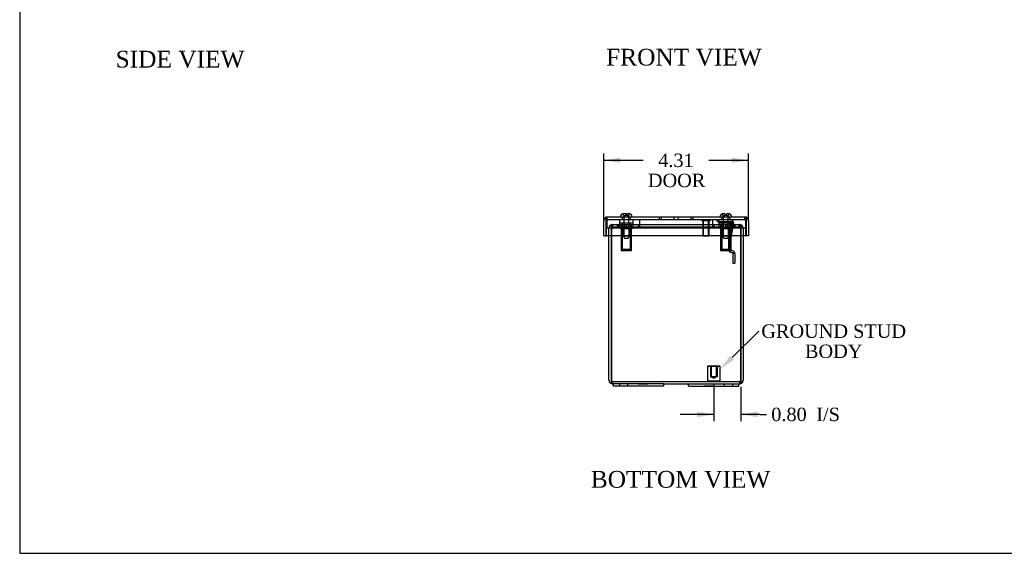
# Model space of a CAD drawing. Header units: inches. Extents: x 0.2 to 65.9, y -0.4 to 43.8.
# Tile 1 of 7: x 0.2 to 29.5, y 0.1 to 16. Entities that reach past the tile are written whole.
import ezdxf
from ezdxf import colors
from ezdxf.entities.mleader import LeaderData, LeaderLine
from ezdxf.enums import TextEntityAlignment as Align
from ezdxf.lldxf.tags import DXFTag
from ezdxf.math import Vec2, Vec3

# ---------------------------------------------------------------- set-up
doc = ezdxf.new("R2010")
doc.units = ezdxf.units.IN
doc.header["$MEASUREMENT"] = 0
for name, color, linetype in [('COM50821', 7, 'Continuous'), ('COM51062', 7, 'Continuous'), ('COM56049-2', 7, 'Continuous'), ('COM70646-2', 7, 'Continuous'), ('Default', 7, 'Continuous'), ('GSK11184', 7, 'Continuous'), ('RNG86389', 7, 'Continuous'), ('RVN01001', 7, 'Continuous'), ('SCS190055', 7, 'Continuous'), ('STD26154', 7, 'Continuous'), ('STD26202', 7, 'Continuous')]:
    doc.layers.add(name, color=color, linetype=linetype)
doc.styles.add('SEACAD_Times_New_Roman', font='times.ttf')
tags = doc.linetypes.add('HIDDEN2', pattern=[0.1875, 0.125, -0.0625]).pattern_tags.tags
tags[6:7] = [DXFTag(74, 4), DXFTag(75, 0), DXFTag(340, '0'), DXFTag(46, 0.0), DXFTag(50, 0.0), DXFTag(44, 0.0), DXFTag(45, 0.0)]
tags[4:5] = [DXFTag(74, 4), DXFTag(75, 0), DXFTag(340, '0'), DXFTag(46, 0.0), DXFTag(50, 0.0), DXFTag(44, 0.0), DXFTag(45, 0.0)]
doc.dimstyles.new('HAMMOND_(STH_-_66x44)', dxfattribs={"dimtxt": 0.4, "dimasz": 0.5, "dimexe": 0.2, "dimexo": 0.2, "dimgap": 0.1, "dimtad": 0, "dimtih": 1, "dimtoh": 1, "dimzin": 0, "dimdsep": 46, "dimtxsty": 'SEACAD_Times_New_Roman', "dimblk1": '_SE_FILLED', "dimblk2": '_SE_FILLED', "dimsah": 1, "dimcen": 0.2, "dimadec": 0, "dimazin": 0, "dimtfac": 0.8, "dimtofl": 0, "dimtmove": 0, "dimatfit": 3, "dimfxl": 1, "dimtolj": 1, "dimtzin": 0, "dimarcsym": 0})

# ---------------------------------------------------------------- blocks, each defined once
blk = doc.blocks.new('SE4')
at = {"layer": 'COM50821', "color": 7, "linetype": 'Continuous'}
for p, q in [((18.097, 5.155), (17.847, 5.155)), ((17.847, 5.155), (17.847, 5.083)), ((18.097, 5.083), (17.847, 5.083)), ((19.097, 5.155), (18.097, 5.155)), ((19.097, 5.083), (18.097, 5.083)), ((19.347, 5.155), (19.097, 5.155)), ((19.347, 5.083), (19.097, 5.083)), ((19.347, 5.155), (19.347, 5.083)), ((20.097, 5.155), (20.347, 5.155)), ((20.097, 5.083), (20.097, 5.155)), ((20.097, 5.083), (20.347, 5.083)), ((20.347, 5.155), (21.347, 5.155)), ((20.347, 5.083), (21.347, 5.083)), ((21.347, 5.155), (21.597, 5.155)), ((21.347, 5.083), (21.597, 5.083)), ((21.597, 5.083), (21.597, 5.155))]:
    blk.add_line(p, q, dxfattribs=at)
at = {"layer": 'COM50821', "color": 7, "linetype": 'HIDDEN2'}
for p, q in [((18.034, 5.155), (18.034, 5.083)), ((18.284, 5.083), (18.284, 5.155)), ((18.597, 5.145), (18.597, 5.155)), ((18.676, 5.145), (18.597, 5.145)), ((18.597, 5.093), (18.597, 5.083)), ((18.597, 5.093), (18.686, 5.093)), ((18.644, 5.145), (18.644, 5.155)), ((18.644, 5.093), (18.644, 5.083)), ((18.676, 5.145), (18.676, 5.155)), ((18.708, 5.145), (18.676, 5.145)), ((18.676, 5.093), (18.676, 5.083)), ((18.686, 5.145), (18.686, 5.155)), ((18.686, 5.093), (18.686, 5.083)), ((18.686, 5.093), (18.765, 5.093)), ((18.708, 5.145), (18.708, 5.155)), ((18.788, 5.145), (18.708, 5.145)), ((18.708, 5.093), (18.708, 5.083)), ((18.715, 5.145), (18.715, 5.155)), ((18.715, 5.093), (18.715, 5.083)), ((18.759, 5.145), (18.759, 5.155)), ((18.759, 5.093), (18.759, 5.083)), ((18.765, 5.145), (18.765, 5.155)), ((18.765, 5.093), (18.765, 5.083)), ((18.765, 5.093), (18.798, 5.093)), ((18.788, 5.145), (18.788, 5.155)), ((18.877, 5.145), (18.788, 5.145)), ((18.788, 5.093), (18.788, 5.083)), ((18.798, 5.145), (18.798, 5.155)), ((18.798, 5.093), (18.798, 5.083)), ((18.798, 5.093), (18.877, 5.093)), ((18.83, 5.145), (18.83, 5.155)), ((18.83, 5.093), (18.83, 5.083)), ((18.877, 5.145), (18.877, 5.155)), ((18.877, 5.093), (18.877, 5.083)), ((20.566, 5.145), (20.566, 5.155)), ((20.645, 5.145), (20.566, 5.145)), ((20.566, 5.093), (20.566, 5.083)), ((20.566, 5.093), (20.655, 5.093)), ((20.613, 5.145), (20.613, 5.155)), ((20.613, 5.093), (20.613, 5.083)), ((20.645, 5.145), (20.645, 5.155)), ((20.678, 5.145), (20.645, 5.145)), ((20.645, 5.093), (20.645, 5.083)), ((20.655, 5.145), (20.655, 5.155)), ((20.655, 5.093), (20.655, 5.083)), ((20.655, 5.093), (20.735, 5.093)), ((20.678, 5.145), (20.678, 5.155)), ((20.758, 5.145), (20.678, 5.145)), ((20.678, 5.093), (20.678, 5.083)), ((20.684, 5.145), (20.684, 5.155)), ((20.684, 5.093), (20.684, 5.083)), ((20.728, 5.145), (20.728, 5.155)), ((20.728, 5.093), (20.728, 5.083)), ((20.735, 5.145), (20.735, 5.155)), ((20.735, 5.093), (20.735, 5.083)), ((20.735, 5.093), (20.768, 5.093)), ((20.758, 5.145), (20.758, 5.155)), ((20.847, 5.145), (20.758, 5.145)), ((20.758, 5.093), (20.758, 5.083)), ((20.768, 5.145), (20.768, 5.155)), ((20.768, 5.093), (20.768, 5.083)), ((20.768, 5.093), (20.847, 5.093)), ((20.799, 5.145), (20.799, 5.155)), ((20.799, 5.093), (20.799, 5.083)), ((20.847, 5.145), (20.847, 5.155)), ((20.847, 5.093), (20.847, 5.083)), ((21.159, 5.155), (21.159, 5.083)), ((21.409, 5.083), (21.409, 5.155))]:
    blk.add_line(p, q, dxfattribs=at)
at = {"layer": 'COM51062', "color": 7, "linetype": 'HIDDEN2'}
for p, q in [((20.947, 9.998), (20.947, 10.055)), ((20.947, 9.998), (21.344, 9.998)), ((21.293, 9.51), (21.373, 9.964)), ((21.429, 9.954), (21.349, 9.5)), ((21.373, 9.964), (21.429, 9.954)), ((21.291, 9.156), (21.291, 9.495)), ((21.348, 9.495), (21.348, 9.156)), ((21.377, 9.127), (21.387, 9.127)), ((21.387, 9.07), (21.377, 9.07)), ((21.413, 9.054), (21.464, 9.079)), ((21.416, 9.041), (21.416, 8.752)), ((21.473, 9.041), (21.473, 8.752)), ((21.416, 8.752), (21.473, 8.752))]:
    blk.add_line(p, q, dxfattribs=at)
for centre, radius, start, end in [((21.344, 9.969), 0.086, 350, 90), ((21.344, 9.969), 0.029, 350, 90), ((21.377, 9.495), 0.086, 170, 180), ((21.377, 9.495), 0.029, 170, 180), ((21.377, 9.156), 0.086, 180, 270), ((21.377, 9.156), 0.029, 180, 270), ((21.387, 9.041), 0.086, 26.5385, 90), ((21.387, 9.041), 0.029, 26.5385, 90), ((21.387, 9.041), 0.029, 0, 26.5385), ((21.387, 9.041), 0.086, 0, 26.5385)]:
    blk.add_arc(centre, radius, start, end, dxfattribs=at)
at = {"layer": 'COM56049-2', "color": 7, "linetype": 'HIDDEN2'}
for p, q in [((17.722, 9.564), (17.722, 9.797)), ((17.794, 9.833), (17.753, 9.873)), ((17.794, 9.873), (17.794, 9.797)), ((17.794, 9.564), (17.794, 9.797)), ((17.794, 9.797), (17.794, 9.564)), ((17.839, 9.905), (17.83, 9.905)), ((17.83, 9.833), (17.83, 9.905)), ((17.839, 9.833), (17.83, 9.833)), ((17.839, 9.833), (17.839, 9.905)), ((17.839, 9.905), (21.604, 9.905)), ((17.839, 9.833), (21.604, 9.833)), ((17.972, 9.905), (17.972, 9.833)), ((17.995, 9.905), (17.995, 9.833)), ((18.114, 9.905), (18.114, 9.833)), ((18.198, 9.905), (18.198, 9.833)), ((18.246, 9.905), (18.246, 9.833)), ((18.367, 9.833), (18.367, 9.905)), ((18.591, 9.905), (18.591, 9.833)), ((20.853, 9.905), (20.853, 9.833)), ((21.076, 9.905), (21.076, 9.833)), ((21.197, 9.905), (21.197, 9.833)), ((21.245, 9.905), (21.245, 9.833)), ((21.329, 9.833), (21.329, 9.905)), ((21.448, 9.905), (21.448, 9.833)), ((21.472, 9.905), (21.472, 9.833)), ((21.614, 9.905), (21.604, 9.905)), ((21.604, 9.833), (21.604, 9.905)), ((21.614, 9.833), (21.604, 9.833)), ((21.614, 9.833), (21.614, 9.905)), ((21.65, 9.833), (21.69, 9.873)), ((21.65, 9.797), (21.65, 9.873)), ((21.65, 9.564), (21.65, 9.797)), ((21.65, 9.797), (21.65, 9.564)), ((21.722, 9.797), (21.722, 9.564)), ((17.83, 5.227), (17.83, 5.155)), ((17.83, 5.227), (21.614, 5.227)), ((21.614, 5.227), (21.614, 5.155))]:
    blk.add_line(p, q, dxfattribs=at)
at = {"layer": 'COM56049-2', "color": 7, "linetype": 'Continuous'}
for p, q in [((17.722, 5.263), (17.722, 9.564)), ((17.794, 5.263), (17.794, 9.564)), ((17.794, 9.564), (17.794, 5.263)), ((21.65, 5.263), (21.65, 9.564)), ((21.65, 9.564), (21.65, 5.263)), ((21.722, 9.564), (21.722, 5.263)), ((17.794, 5.263), (17.794, 5.161)), ((17.794, 5.161), (17.794, 5.263)), ((17.83, 5.155), (17.847, 5.155)), ((19.347, 5.155), (20.097, 5.155)), ((21.597, 5.155), (21.614, 5.155)), ((21.65, 5.161), (21.65, 5.263)), ((21.65, 5.263), (21.65, 5.161))]:
    blk.add_line(p, q, dxfattribs=at)
at = {"layer": 'COM56049-2', "color": 7, "linetype": 'HIDDEN2'}
for centre, radius, start, end in [((17.83, 9.797), 0.108, 135, 180), ((17.83, 9.797), 0.108, 90, 135), ((17.801, 9.808), 0.0256, 57.1632, 106.8093), ((17.83, 9.797), 0.036, 113.9707, 175.4923), ((17.83, 9.797), 0.036, 175.4923, 180), ((17.84, 9.731), 0.102, 90.3927, 104.2076), ((17.83, 9.797), 0.036, 89.9962, 113.9748), ((21.603, 9.731), 0.102, 75.792, 89.6076), ((21.614, 9.797), 0.108, 45, 90), ((21.614, 9.797), 0.036, 66.0242, 90.0047), ((21.642, 9.808), 0.0256, 73.1908, 122.8368), ((21.614, 9.797), 0.036, 4.5077, 66.0293), ((21.614, 9.797), 0.036, 0, 4.5077), ((21.614, 9.797), 0.108, 0, 45), ((17.83, 5.263), 0.036, 184.5077, 270), ((21.614, 5.263), 0.036, 270, 355.4923)]:
    blk.add_arc(centre, radius, start, end, dxfattribs=at)
at = {"layer": 'COM56049-2', "color": 7, "linetype": 'Continuous'}
for centre, radius, start, end in [((17.83, 5.263), 0.108, 180, 250.5288), ((17.83, 5.263), 0.036, 180, 184.5077), ((17.83, 5.263), 0.108, 250.5288, 270), ((21.614, 5.263), 0.108, 270, 289.4712), ((21.614, 5.263), 0.108, 289.4712, 360), ((21.614, 5.263), 0.036, 355.4923, 360)]:
    blk.add_arc(centre, radius, start, end, dxfattribs=at)
at = {"layer": 'COM56049-2', "color": 7, "linetype": 'HIDDEN2'}
for centre, start_param, end_param in [((17.83, 5.263), 1.570796, 3.141593), ((21.614, 5.263), 3.141593, 4.712389)]:
    blk.add_ellipse(centre, major_axis=(0, 0.036), ratio=0.996907, start_param=start_param, end_param=end_param, dxfattribs=at)
at = {"layer": 'COM56049-2', "color": 7, "linetype": 'Continuous'}
for centre, start_param, end_param in [((17.83, 5.263), 2.801756, 3.141593), ((21.614, 5.263), 3.141593, 3.48143)]:
    blk.add_ellipse(centre, major_axis=(0, 0.108), ratio=0.996907, start_param=start_param, end_param=end_param, dxfattribs=at)
at = {"layer": 'COM56049-2', "color": 7, "linetype": 'HIDDEN2'}
for points in [[(17.839, 9.905), (17.832, 9.905), (17.824, 9.902), (17.809, 9.891), (17.801, 9.883), (17.794, 9.873)], [(21.65, 9.873), (21.642, 9.883), (21.634, 9.891), (21.619, 9.902), (21.612, 9.905), (21.604, 9.905)]]:
    blk.add_open_spline(points, degree=3, knots=[0, 0, 0, 0, 0.5, 0.5, 1, 1, 1, 1], dxfattribs=at)
at = {"layer": 'COM70646-2', "color": 7, "linetype": 'Continuous'}
for p, q in [((17.566, 9.564), (17.566, 10.019)), ((17.638, 10.121), (17.638, 10.019)), ((17.638, 10.019), (17.638, 10.121)), ((17.638, 9.564), (17.638, 10.019)), ((17.638, 10.019), (17.638, 9.564)), ((21.77, 10.127), (17.674, 10.127)), ((21.805, 10.019), (21.805, 10.121)), ((21.805, 9.564), (21.805, 10.019)), ((21.806, 10.121), (21.806, 10.019)), ((21.806, 10.019), (21.806, 9.564)), ((21.878, 10.019), (21.878, 9.564)), ((17.566, 9.564), (17.638, 9.564)), ((21.805, 9.564), (17.638, 9.564)), ((21.878, 9.564), (21.806, 9.564))]:
    blk.add_line(p, q, dxfattribs=at)
at = {"layer": 'COM70646-2', "color": 7, "linetype": 'HIDDEN2'}
for p, q in [((17.674, 10.055), (17.674, 10.127)), ((18.116, 10.127), (18.116, 10.055)), ((18.366, 10.055), (18.366, 10.127)), ((19.222, 10.127), (19.222, 10.055)), ((19.283, 10.127), (19.283, 10.055)), ((19.659, 10.127), (19.659, 10.055)), ((19.784, 10.127), (19.784, 10.055)), ((20.16, 10.127), (20.16, 10.055)), ((20.222, 10.127), (20.222, 10.055)), ((21.078, 10.127), (21.078, 10.055)), ((21.328, 10.055), (21.328, 10.127)), ((21.77, 10.055), (21.77, 10.127))]:
    blk.add_line(p, q, dxfattribs=at)
at = {"layer": 'COM70646-2', "color": 7, "linetype": 'Continuous'}
for centre, radius, start, end in [((17.674, 10.019), 0.108, 109.4712, 180), ((17.674, 10.019), 0.108, 90, 109.4712), ((17.674, 10.019), 0.036, 167.9945, 180), ((21.77, 10.019), 0.108, 70.5288, 90), ((21.77, 10.019), 0.036, 0, 12.0055), ((21.77, 10.019), 0.108, 0, 70.5288)]:
    blk.add_arc(centre, radius, start, end, dxfattribs=at)
at = {"layer": 'COM70646-2', "color": 7, "linetype": 'HIDDEN2'}
for centre, start, end in [((17.674, 10.019), 90, 167.9945), ((21.77, 10.019), 12.0055, 90)]:
    blk.add_arc(centre, 0.036, start, end, dxfattribs=at)
at = {"layer": 'COM70646-2', "color": 7, "linetype": 'Continuous'}
for centre, start_param, end_param in [((17.674, 10.019), 3.141593, 3.48143), ((21.77, 10.019), 2.801756, 3.141593)]:
    blk.add_ellipse(centre, major_axis=(0, -0.108), ratio=0.978128, start_param=start_param, end_param=end_param, dxfattribs=at)
at = {"layer": 'COM70646-2', "color": 7, "linetype": 'HIDDEN2'}
for centre, start_param, end_param in [((17.674, 10.019), 3.141593, 4.712389), ((21.77, 10.019), 1.570796, 3.141593)]:
    blk.add_ellipse(centre, major_axis=(0, -0.036), ratio=0.978128, start_param=start_param, end_param=end_param, dxfattribs=at)
at = {"layer": 'GSK11184', "color": 7, "linetype": 'HIDDEN2'}
for p, q in [((17.658, 10.055), (21.786, 10.055)), ((17.658, 10.055), (17.658, 9.805)), ((18.033, 10.055), (18.033, 9.805)), ((18.039, 10.055), (18.039, 9.805)), ((18.445, 9.805), (18.445, 10.055)), ((18.637, 10.055), (18.637, 9.805)), ((20.807, 10.055), (20.807, 9.805)), ((20.999, 10.055), (20.999, 9.805)), ((21.405, 9.805), (21.405, 10.055)), ((21.411, 10.055), (21.411, 9.805)), ((21.786, 10.055), (21.786, 9.805)), ((17.658, 9.805), (21.786, 9.805))]:
    blk.add_line(p, q, dxfattribs=at)
at = {"layer": 'RNG86389', "color": 7, "linetype": 'HIDDEN2'}
for p, q in [((18.07, 9.805), (18.07, 9.772)), ((18.411, 9.772), (18.07, 9.772)), ((18.101, 9.772), (18.101, 9.805)), ((18.116, 9.805), (18.116, 9.772)), ((18.163, 9.772), (18.163, 9.805)), ((18.318, 9.805), (18.318, 9.772)), ((18.366, 9.772), (18.366, 9.805)), ((18.38, 9.772), (18.38, 9.805)), ((18.411, 9.772), (18.411, 9.805)), ((21.032, 9.805), (21.032, 9.772)), ((21.373, 9.772), (21.032, 9.772)), ((21.063, 9.772), (21.063, 9.805)), ((21.078, 9.805), (21.078, 9.772)), ((21.125, 9.772), (21.125, 9.805)), ((21.28, 9.805), (21.28, 9.772)), ((21.328, 9.772), (21.328, 9.805)), ((21.342, 9.772), (21.342, 9.805)), ((21.373, 9.772), (21.373, 9.805))]:
    blk.add_line(p, q, dxfattribs=at)
at = {"layer": 'RVN01001', "color": 7, "linetype": 'HIDDEN2'}
for p, q in [((18.444, 9.943), (18.038, 9.943)), ((18.038, 9.943), (18.038, 9.905)), ((18.083, 9.905), (18.083, 9.124)), ((18.121, 9.943), (18.121, 9.162)), ((18.36, 9.162), (18.36, 9.943)), ((18.398, 9.124), (18.398, 9.905)), ((18.444, 9.905), (18.444, 9.943)), ((21.406, 9.943), (21, 9.943)), ((21, 9.943), (21, 9.905)), ((21.045, 9.905), (21.045, 9.124)), ((21.083, 9.943), (21.083, 9.162)), ((21.322, 9.162), (21.322, 9.943)), ((21.36, 9.124), (21.36, 9.905)), ((21.406, 9.905), (21.406, 9.943)), ((18.398, 9.124), (18.083, 9.124)), ((18.36, 9.162), (18.121, 9.162)), ((18.208, 9.162), (18.208, 9.124)), ((18.273, 9.124), (18.273, 9.162)), ((21.36, 9.124), (21.045, 9.124)), ((21.322, 9.162), (21.083, 9.162)), ((21.17, 9.162), (21.17, 9.124)), ((21.235, 9.124), (21.235, 9.162))]:
    blk.add_line(p, q, dxfattribs=at)
at = {"layer": 'SCS190055', "color": 7, "linetype": 'HIDDEN2'}
for p, q in [((18.153, 10.177), (18.153, 10.232)), ((18.153, 10.177), (18.213, 10.177)), ((18.167, 10.127), (18.167, 9.807)), ((18.268, 10.177), (18.328, 10.177)), ((18.315, 9.807), (18.315, 10.127)), ((18.328, 10.177), (18.328, 10.232)), ((21.115, 10.177), (21.115, 10.232)), ((21.115, 10.177), (21.175, 10.177)), ((21.129, 10.127), (21.129, 9.807)), ((21.23, 10.177), (21.29, 10.177)), ((21.277, 9.807), (21.277, 10.127)), ((21.29, 10.177), (21.29, 10.232)), ((18.146, 9.807), (18.336, 9.807)), ((18.146, 9.807), (18.146, 9.567)), ((18.165, 9.807), (18.165, 9.534)), ((18.316, 9.807), (18.316, 9.534)), ((18.336, 9.567), (18.336, 9.807)), ((21.108, 9.807), (21.298, 9.807)), ((21.108, 9.807), (21.108, 9.567)), ((21.127, 9.807), (21.127, 9.534)), ((21.278, 9.807), (21.278, 9.534)), ((21.298, 9.567), (21.298, 9.807)), ((18.146, 9.567), (18.336, 9.567)), ((18.146, 9.567), (18.183, 9.502)), ((18.183, 9.502), (18.298, 9.502)), ((18.298, 9.502), (18.336, 9.567)), ((21.108, 9.567), (21.298, 9.567)), ((21.108, 9.567), (21.145, 9.502)), ((21.145, 9.502), (21.26, 9.502)), ((21.26, 9.502), (21.298, 9.567))]:
    blk.add_line(p, q, dxfattribs=at)
at = {"layer": 'SCS190055', "color": 7, "linetype": 'Continuous'}
for p, q in [((18.179, 10.237), (18.213, 10.237)), ((18.213, 10.237), (18.213, 10.177)), ((18.268, 10.177), (18.213, 10.177)), ((18.268, 10.237), (18.303, 10.237)), ((18.268, 10.177), (18.268, 10.237)), ((21.141, 10.237), (21.175, 10.237)), ((21.175, 10.237), (21.175, 10.177)), ((21.23, 10.177), (21.175, 10.177)), ((21.23, 10.237), (21.265, 10.237)), ((21.23, 10.177), (21.23, 10.237))]:
    blk.add_line(p, q, dxfattribs=at)
for centre, start, end in [((18.186, 10.112), 105.3902, 173.269), ((18.295, 10.112), 6.731, 74.6378), ((21.148, 10.112), 105.3902, 173.269), ((21.257, 10.112), 6.731, 74.6378)]:
    blk.add_arc(centre, 0.125, start, end, dxfattribs=at)
for points in [[(18.153, 10.232), (18.157, 10.233), (18.162, 10.234), (18.17, 10.236), (18.174, 10.236), (18.179, 10.237)], [(18.303, 10.237), (18.307, 10.236), (18.311, 10.236), (18.32, 10.234), (18.324, 10.233), (18.328, 10.232)], [(21.115, 10.232), (21.119, 10.233), (21.124, 10.234), (21.132, 10.236), (21.136, 10.236), (21.141, 10.237)], [(21.265, 10.237), (21.269, 10.236), (21.273, 10.236), (21.282, 10.234), (21.286, 10.233), (21.29, 10.232)]]:
    blk.add_open_spline(points, degree=3, knots=[0, 0, 0, 0, 0.5, 0.5, 1, 1, 1, 1], dxfattribs=at)
at = {"layer": 'STD26154', "color": 7, "linetype": 'HIDDEN2'}
for p, q in [((20.679, 5.687), (20.659, 5.667)), ((21.034, 5.667), (20.659, 5.667)), ((20.659, 5.667), (20.659, 5.247)), ((20.679, 5.687), (21.014, 5.687)), ((20.752, 5.687), (20.752, 5.367)), ((20.769, 5.687), (20.769, 5.367)), ((20.925, 5.367), (20.925, 5.687)), ((20.942, 5.687), (20.942, 5.367)), ((21.034, 5.667), (21.014, 5.687)), ((21.034, 5.247), (21.034, 5.667)), ((20.752, 5.367), (20.769, 5.367)), ((20.925, 5.367), (20.769, 5.367)), ((20.769, 5.367), (20.847, 5.32)), ((20.847, 5.32), (20.925, 5.367)), ((20.942, 5.367), (20.925, 5.367)), ((20.659, 5.247), (21.034, 5.247)), ((20.659, 5.247), (20.679, 5.227)), ((21.014, 5.227), (21.034, 5.247))]:
    blk.add_line(p, q, dxfattribs=at)
at = {"layer": 'STD26202', "color": 7, "linetype": 'HIDDEN2'}
for p, q in [((20.488, 10.055), (20.488, 10.02)), ((20.738, 10.02), (20.488, 10.02)), ((20.518, 10.02), (20.518, 9.555)), ((20.537, 9.555), (20.537, 10.02)), ((20.688, 9.555), (20.688, 10.02)), ((20.708, 9.555), (20.708, 10.02)), ((20.738, 10.02), (20.738, 10.055)), ((20.708, 9.555), (20.518, 9.555))]:
    blk.add_line(p, q, dxfattribs=at)
blk = doc.blocks.new('DMBLK1061')
at = {"layer": 'Default', "linetype": 'Continuous'}
for points in [[(18.066, 11.905), (17.566, 11.821), (18.066, 11.738)], [(21.378, 11.905), (21.378, 11.738), (21.878, 11.821)]]:
    blk.add_hatch(color=7, dxfattribs=at).paths.add_polyline_path(points)
at = {"layer": 'Default', "color": 7, "linetype": 'Continuous'}
for p, q in [((17.566, 9.991), (17.566, 12.021)), ((17.566, 11.821), (18.743, 11.821)), ((20.7, 11.821), (21.878, 11.821)), ((21.878, 9.991), (21.878, 12.021))]:
    blk.add_line(p, q, dxfattribs=at)
at = {"layer": 'Default', "color": 7, "linetype": 'Continuous', "style": 'SEACAD_Times_New_Roman'}
for s, p in [('4.31', (19.191, 12.021)), ('DOOR', (18.883, 11.421))]:
    blk.add_text(s, height=0.4, dxfattribs=at).set_placement(p, align=Align.TOP_LEFT)
blk = doc.blocks.new('_SE_FILLED')
at = {"color": 0}
blk.add_line((0, 0), (-1, 0), dxfattribs=at)
blk.add_solid([(0, 0), (-1, -0.1665), (-1, 0.1665), (0, 0)], dxfattribs=at)
blk = doc.blocks.new('DMBLK1068')
at = {"layer": 'Default', "linetype": 'Continuous'}
for points in [[(20.347, 4.158), (20.847, 4.242), (20.347, 4.325)], [(22.15, 4.158), (22.15, 4.325), (21.65, 4.242)]]:
    blk.add_hatch(color=7, dxfattribs=at).paths.add_polyline_path(points)
at = {"layer": 'Default', "color": 7, "linetype": 'Continuous'}
for p, q in [((20.847, 5.12), (20.847, 4.042)), ((21.65, 5.063), (21.65, 4.042)), ((20.847, 4.242), (19.847, 4.242)), ((22.218, 4.242), (21.65, 4.242)), ((22.218, 4.242), (22.418, 4.242))]:
    blk.add_line(p, q, dxfattribs=at)
at = {"layer": 'Default', "color": 7, "linetype": 'Continuous', "style": 'SEACAD_Times_New_Roman'}
for s, p in [('0.80', (22.558, 4.442)), ('I/S', (23.899, 4.442))]:
    blk.add_text(s, height=0.4, dxfattribs=at).set_placement(p, align=Align.TOP_LEFT)
blk = doc.blocks.new('BORDER')
at = {"layer": 'Default', "color": 7, "linetype": 'Continuous'}
for p, q in [((-41.86, 27.86), (-41.86, 0)), ((-41.86, 0), (0, 0))]:
    blk.add_line(p, q, dxfattribs=at)

msp = doc.modelspace()

# ---------------------------------------------------------------- block references
at = {"layer": 'Default', "color": 7, "xscale": 1.57, "yscale": 1.57, "zscale": 1.57}
msp.add_blockref('BORDER', (65.889, 0.099), dxfattribs=at)
at = {"layer": 'Default'}
msp.add_blockref('SE4', (0, 0), dxfattribs=at)

# ---------------------------------------------------------------- texts
at = {"layer": 'Default', "color": 7, "linetype": 'Continuous', "style": 'SEACAD_Times_New_Roman'}
for s, p in [('SIDE VIEW', (3.027, 15.087)), ('FRONT VIEW', (17.639, 15.146)), ('BOTTOM VIEW', (17.182, 2.556))]:
    msp.add_text(s, height=0.5, dxfattribs=at).set_placement(p, align=Align.TOP_LEFT)

# ---------------------------------------------------------------- dimensions: what is measured, and where the dimension line sits
at = {"layer": 'Default', "color": 7, "linetype": 'Continuous'}
dim = msp.add_linear_dim(base=(17.566, 11.821), p1=(17.566, 9.791), p2=(21.878, 9.791), angle=0, text='\\A1;<>\\PDOOR', dimstyle='HAMMOND_(STH_-_66x44)', dxfattribs=at)
dim.commit()
dim.dimension.update_dxf_attribs({"geometry": 'DMBLK1061', "text_midpoint": (19.722, 11.821), "dimtype": 161})
dim = msp.add_linear_dim(base=(20.847, 4.242), p1=(21.65, 5.263), p2=(20.847, 5.32), text='\\A1;<> I/S', dimstyle='HAMMOND_(STH_-_66x44)', override={"dimtmove": 1}, dxfattribs=at)
dim.commit()
dim.dimension.update_dxf_attribs({"geometry": 'DMBLK1068', "text_midpoint": (22.418, 4.242), "dimtype": 160})

# ---------------------------------------------------------------- leaders
ml = msp.add_multileader_mtext('Standard', dxfattribs=at)
ml.set_content('{\\pxsm0.9;\\fTimes New Roman|b0||i0||c0|p34;\\W1.;GROUND STUD\\PBODY\\P}', color=7)
ml.set_leader_properties()
ml.build(insert=Vec2(0, 0))
ml.multileader.update_dxf_attribs({"dogleg_length": 0, "arrow_head_size": 0.5})
ctx = ml.context
ctx.base_point, ctx.char_height, ctx.arrow_head_size, ctx.landing_gap_size = Vec3(22.24, 6.61), 0.4, 0.5, 0.14
ctx.text_align_type = 1
notes = []
notes.append((ctx, [(0, (1, 1, 0), (22.19, 6.72), (1, 0), 0, [(0, [(21.034, 5.587)], 0, [])])]))
ctx.mtext.insert, ctx.mtext.alignment = Vec3(24.418, 6.925), 2
for ctx, leaders in notes:
    for number, flags, end, landing, length, lines in leaders:
        leader = LeaderData()
        leader.index, (leader.has_last_leader_line, leader.has_dogleg_vector, leader.attachment_direction) = number, flags
        leader.last_leader_point, leader.dogleg_vector, leader.dogleg_length = Vec3(end), Vec3(landing), length
        for number, points, colour, breaks in lines:
            line = LeaderLine()
            line.index, line.vertices, line.color, line.breaks = number, Vec3.list(points), colors.encode_raw_color(colour), breaks
            leader.lines.append(line)
        ctx.leaders.append(leader)

doc.saveas('drawing.dxf')
